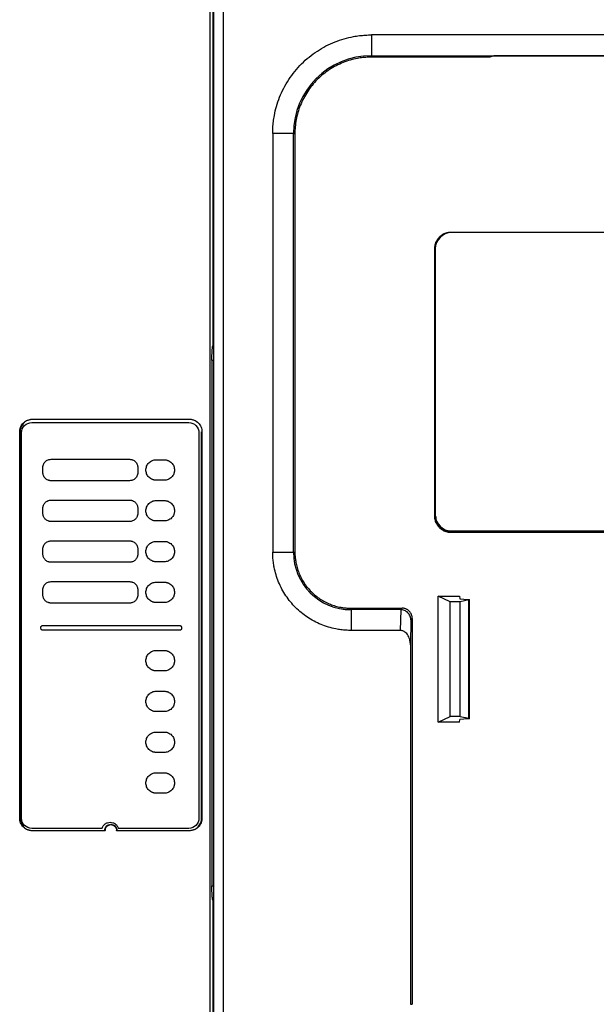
# Model space of a CAD drawing. Header units: millimetres. Extents: x 190.2 to 209.8, y 176 to 224.
# Tile 7 of 9: x 197.3 to 203, y 209.1 to 218.7. Entities that reach past the tile are written whole.
import ezdxf

# ---------------------------------------------------------------- set-up
doc = ezdxf.new("R2010")
doc.units = ezdxf.units.MM

msp = doc.modelspace()

# ---------------------------------------------------------------- linework, layer by layer
at = {"color": 7, "linetype": 'Continuous', "lineweight": 25}
for p, q in [((199.1688, 208.4066), (199.1688, 221.5409)), ((199.2012, 221.4864), (199.2012, 208.4613)), ((199.3013, 208.4613), (199.3013, 221.4863)), ((199.195, 220.4916), (199.195, 215.512)), ((207.1505, 218.5611), (200.7505, 218.5611)), ((200.7505, 218.5611), (200.7505, 218.3576)), ((200.7505, 218.3576), (207.1505, 218.3576)), ((200.7505, 218.3576), (200.7505, 218.3433)), ((201.9505, 218.3567), (201.9101, 218.3433)), ((205.9505, 218.3567), (201.9505, 218.3567)), ((201.9101, 218.3433), (200.7505, 218.3433)), ((199.7827, 217.5933), (199.7827, 213.4883)), ((199.9862, 217.5933), (199.7827, 217.5933)), ((199.9862, 213.4883), (199.9862, 217.5933)), ((199.9862, 217.5933), (200.0005, 217.5933)), ((200.0005, 217.5933), (200.0005, 213.4883)), ((201.531, 216.6271), (206.371, 216.6271)), ((206.1937, 216.6219), (201.5363, 216.6219)), ((201.3726, 213.8388), (201.3726, 216.4688)), ((201.3769, 216.4625), (201.3769, 213.855)), ((199.1866, 215.3722), (199.1866, 210.2153)), ((197.426, 214.7923), (198.966, 214.7923)), ((197.426, 214.7888), (197.426, 214.7923)), ((198.966, 214.7888), (197.426, 214.7888)), ((198.966, 214.7888), (198.966, 214.7923)), ((197.42, 214.7588), (198.96, 214.7588)), ((197.3025, 210.8788), (197.3025, 214.6688)), ((197.306, 214.6688), (197.3025, 214.6688)), ((197.306, 214.6688), (197.306, 210.8788)), ((197.32, 210.8788), (197.32, 214.6588)), ((199.06, 214.6588), (199.06, 210.8788)), ((199.086, 210.8788), (199.086, 214.6688)), ((199.086, 214.6688), (199.0895, 214.6688)), ((199.0895, 214.6688), (199.0895, 210.8788)), ((197.61, 214.3988), (198.38, 214.3988)), ((198.64, 214.3938), (198.72, 214.3938)), ((197.53, 214.2688), (197.53, 214.3188)), ((198.46, 214.3188), (198.46, 214.2688)), ((198.38, 214.1888), (197.61, 214.1888)), ((198.72, 214.1938), (198.64, 214.1938)), ((197.53, 213.8688), (197.53, 213.9188)), ((197.61, 213.9988), (198.38, 213.9988)), ((198.46, 213.9188), (198.46, 213.8688)), ((198.64, 213.9938), (198.72, 213.9938)), ((198.38, 213.7888), (197.61, 213.7888)), ((198.72, 213.7938), (198.64, 213.7938)), ((201.531, 213.6888), (201.531, 213.6804)), ((201.531, 213.6888), (206.221, 213.6888)), ((206.371, 213.6804), (201.531, 213.6804)), ((201.5363, 213.6956), (206.1937, 213.6956)), ((197.61, 213.5988), (198.38, 213.5988)), ((198.64, 213.5938), (198.72, 213.5938)), ((197.53, 213.4688), (197.53, 213.5188)), ((198.46, 213.5188), (198.46, 213.4688)), ((199.7827, 213.4883), (199.9862, 213.4883)), ((199.9862, 213.4883), (200.0005, 213.4883)), ((198.38, 213.3888), (197.61, 213.3888)), ((198.72, 213.3938), (198.64, 213.3938)), ((197.61, 213.1988), (198.38, 213.1988)), ((198.64, 213.1938), (198.72, 213.1938)), ((197.53, 213.0688), (197.53, 213.1188)), ((198.46, 213.1188), (198.46, 213.0688)), ((201.521, 213.0008), (201.4038, 213.0578)), ((201.4038, 213.0578), (201.6129, 213.0578)), ((201.4038, 211.8197), (201.4038, 213.0578)), ((201.6129, 213.0578), (201.6169, 213.0298)), ((198.38, 212.9888), (197.61, 212.9888)), ((198.72, 212.9938), (198.64, 212.9938)), ((201.621, 213.0008), (201.521, 213.0008)), ((201.521, 211.8767), (201.521, 213.0008)), ((201.6169, 213.0298), (201.696, 213.0242)), ((201.707, 213.0191), (201.621, 213.0008)), ((201.621, 211.8767), (201.621, 213.0008)), ((201.707, 211.8584), (201.707, 213.0191)), ((201.711, 211.8532), (201.711, 213.0243)), ((200.5505, 212.9383), (201.0506, 212.9383)), ((200.5505, 212.9383), (200.5505, 212.924)), ((200.5505, 212.924), (200.5505, 212.7205)), ((201.0368, 212.924), (200.5505, 212.924)), ((201.0374, 212.9239), (201.0339, 212.7205)), ((201.0506, 212.9383), (201.0368, 212.9239)), ((197.53, 212.7688), (198.87, 212.7688)), ((201.1369, 212.8247), (201.1327, 212.5796)), ((201.1505, 212.8383), (201.1369, 212.8247)), ((201.1505, 212.8383), (201.1505, 209.0533)), ((197.51, 212.7418), (197.51, 212.7488)), ((198.87, 212.7218), (197.53, 212.7218)), ((198.89, 212.7488), (198.89, 212.7418)), ((201.0339, 212.7205), (200.5505, 212.7205)), ((201.1327, 212.5796), (201.1327, 209.0533)), ((198.64, 212.5238), (198.72, 212.5238)), ((198.72, 212.3238), (198.64, 212.3238)), ((198.64, 212.1238), (198.72, 212.1238)), ((198.72, 211.9238), (198.64, 211.9238)), ((201.4038, 211.8197), (201.521, 211.8767)), ((201.6129, 211.8197), (201.4038, 211.8197)), ((201.621, 211.8767), (201.521, 211.8767)), ((201.6129, 211.8197), (201.6169, 211.8478)), ((201.696, 211.8534), (201.6169, 211.8478)), ((201.621, 211.8767), (201.707, 211.8584)), ((198.64, 211.7238), (198.72, 211.7238)), ((198.72, 211.5238), (198.64, 211.5238)), ((198.64, 211.3238), (198.72, 211.3238)), ((198.72, 211.1238), (198.64, 211.1238)), ((197.306, 210.8788), (197.3025, 210.8788)), ((199.086, 210.8788), (199.0895, 210.8788)), ((198.11, 210.7788), (197.42, 210.7788)), ((197.426, 210.7588), (197.426, 210.7553)), ((197.426, 210.7588), (198.1375, 210.7588)), ((198.1413, 210.7553), (197.426, 210.7553)), ((198.966, 210.7553), (198.2507, 210.7553)), ((198.2545, 210.7588), (198.966, 210.7588)), ((198.96, 210.7788), (198.27, 210.7788)), ((198.966, 210.7588), (198.966, 210.7553)), ((199.195, 210.0755), (199.195, 208.4329)), ((201.1327, 209.0533), (201.1505, 209.0533))]:
    msp.add_line(p, q, dxfattribs=at)
at = {"color": 8, "linetype": 'Continuous', "lineweight": 25}
for p, q in [((201.531, 216.6218), (201.531, 216.6271)), ((201.377, 216.4688), (201.3726, 216.4688)), ((199.1866, 215.3722), (199.2012, 215.3722)), ((201.3777, 213.8388), (201.3726, 213.8388)), ((199.1866, 210.2153), (199.2012, 210.2153))]:
    msp.add_line(p, q, dxfattribs=at)
at = {"color": 7, "linetype": 'Continuous', "lineweight": 25}
for centre, radius, start, end in [((200.7505, 217.5933), 0.7643, 90, 180), ((200.5505, 213.4883), 0.5643, 180, 270)]:
    msp.add_arc(centre, radius, start, end, dxfattribs=at)
for centre, major_axis in [((201.5375, 216.4613), (0.114, -0.114)), ((201.5375, 213.8563), (0.114, 0.114))]:
    msp.add_ellipse(centre, major_axis=major_axis, ratio=0.992433, start_param=2.359993, end_param=3.923193, dxfattribs=at)
for points, knots in [([(199.7827, 217.5933), (199.7828, 217.6031), (199.783, 217.6228), (199.7844, 217.6523), (199.7866, 217.6817), (199.7897, 217.711), (199.7938, 217.7403), (199.8023, 217.7905), (199.8189, 217.8611), (199.8497, 217.9513), (199.8897, 218.0392), (199.9562, 218.153), (200.0613, 218.2825), (200.1907, 218.3876), (200.3045, 218.4541), (200.3925, 218.4941), (200.4826, 218.5249), (200.5628, 218.5438), (200.6326, 218.5544), (200.6915, 218.56), (200.7308, 218.5607), (200.7505, 218.5611)], [0, 0, 0, 0, 0.019453, 0.038872, 0.058275, 0.077679, 0.097104, 0.116567, 0.178313, 0.240094, 0.304414, 0.368769, 0.500007, 0.631244, 0.695565, 0.75992, 0.821666, 0.883447, 0.922314, 0.961117, 1, 1, 1, 1]), ([(200.7505, 218.3433), (200.7413, 218.3432), (200.723, 218.343), (200.6956, 218.3414), (200.6683, 218.3389), (200.6411, 218.3354), (200.5991, 218.3284), (200.5429, 218.3152), (200.4731, 218.2914), (200.4049, 218.2604), (200.3167, 218.2088), (200.2164, 218.1274), (200.1349, 218.0271), (200.0834, 217.9389), (200.0524, 217.8707), (200.0286, 217.8009), (200.0139, 217.7387), (200.0056, 217.6846), (200.0013, 217.639), (200.0008, 217.6085), (200.0005, 217.5933)], [0, 0, 0, 0, 0.023337, 0.046631, 0.069912, 0.093213, 0.116565, 0.178306, 0.240092, 0.304408, 0.368768, 0.500006, 0.631244, 0.695559, 0.759919, 0.821661, 0.883446, 0.922312, 0.961115, 1, 1, 1, 1]), ([(201.3726, 216.4688), (201.3727, 216.4728), (201.3729, 216.4807), (201.3743, 216.4926), (201.3765, 216.5043), (201.3796, 216.5158), (201.3858, 216.5335), (201.3976, 216.5564), (201.4182, 216.5815), (201.4434, 216.6021), (201.4686, 216.6151), (201.4915, 216.6226), (201.5111, 216.6264), (201.5243, 216.6269), (201.531, 216.6271)], [0, 0, 0, 0, 0.048279, 0.096162, 0.143923, 0.191839, 0.240186, 0.370009, 0.500048, 0.629872, 0.759911, 0.840108, 0.91971, 1, 1, 1, 1]), ([(199.1866, 215.3722), (199.1867, 215.3762), (199.1867, 215.3842), (199.1868, 215.3963), (199.187, 215.4087), (199.1873, 215.421), (199.1878, 215.4333), (199.1883, 215.4454), (199.1889, 215.4572), (199.1897, 215.4686), (199.1905, 215.4792), (199.1915, 215.4891), (199.1926, 215.498), (199.1937, 215.5059), (199.1946, 215.51), (199.195, 215.512)], [0, 0, 0, 0, 0.065979, 0.133791, 0.203426, 0.27489, 0.34818, 0.423295, 0.500234, 0.578992, 0.659567, 0.741958, 0.82616, 0.912174, 1, 1, 1, 1]), ([(199.195, 215.512), (199.1953, 215.5052), (199.1957, 215.4965), (199.2002, 215.4892), (199.2012, 215.4876)], [0, 0, 0, 0, 0.776601, 1, 1, 1, 1]), ([(197.3025, 214.6688), (197.3026, 214.6727), (197.3028, 214.6804), (197.3045, 214.6919), (197.3072, 214.7032), (197.3125, 214.7185), (197.322, 214.7371), (197.3381, 214.7567), (197.3577, 214.7728), (197.3796, 214.784), (197.4027, 214.791), (197.4182, 214.7919), (197.426, 214.7923)], [0, 0, 0, 0, 0.0602712, 0.1200369, 0.1798365, 0.2402085, 0.3700315, 0.500131, 0.6299541, 0.7600538, 0.8799594, 1, 1, 1, 1]), ([(197.426, 214.7888), (197.4222, 214.7887), (197.4147, 214.7885), (197.4035, 214.7868), (197.3925, 214.7842), (197.3776, 214.7791), (197.3596, 214.7698), (197.3406, 214.7542), (197.3249, 214.7351), (197.314, 214.7138), (197.3072, 214.6914), (197.3064, 214.6763), (197.306, 214.6688)], [0, 0, 0, 0, 0.0602696, 0.1200349, 0.179835, 0.2402084, 0.3700274, 0.5001309, 0.62995, 0.7600537, 0.8799574, 1, 1, 1, 1]), ([(198.966, 214.7923), (198.9699, 214.7922), (198.9776, 214.792), (198.9892, 214.7903), (199.0005, 214.7876), (199.0158, 214.7823), (199.0343, 214.7728), (199.0539, 214.7567), (199.07, 214.7371), (199.0812, 214.7151), (199.0883, 214.6921), (199.0891, 214.6765), (199.0895, 214.6688)], [0, 0, 0, 0, 0.060271, 0.120037, 0.179837, 0.240208, 0.370031, 0.500131, 0.629954, 0.760054, 0.879959, 1, 1, 1, 1]), ([(197.32, 214.6588), (197.32, 214.6849), (197.3308, 214.711), (197.3678, 214.748), (197.3938, 214.7588), (197.42, 214.7588)], [0, 0, 0, 0, 0.5, 0.5, 1, 1, 1, 1]), ([(198.96, 214.7588), (198.9862, 214.7588), (199.0122, 214.748), (199.0492, 214.711), (199.06, 214.6849), (199.06, 214.6588)], [0, 0, 0, 0, 0.5, 0.5, 1, 1, 1, 1]), ([(197.53, 214.3188), (197.5301, 214.3213), (197.5302, 214.3263), (197.5313, 214.3338), (197.5331, 214.3411), (197.5365, 214.351), (197.5426, 214.363), (197.553, 214.3757), (197.5657, 214.3861), (197.58, 214.3934), (197.5949, 214.398), (197.605, 214.3985), (197.61, 214.3988)], [0, 0, 0, 0, 0.060243, 0.119999, 0.179808, 0.240207, 0.369955, 0.500129, 0.629877, 0.760052, 0.879922, 1, 1, 1, 1]), ([(198.38, 214.3988), (198.3825, 214.3987), (198.3875, 214.3986), (198.395, 214.3975), (198.4023, 214.3957), (198.4122, 214.3923), (198.4242, 214.3861), (198.4369, 214.3757), (198.4474, 214.363), (198.4547, 214.3488), (198.4592, 214.3339), (198.4597, 214.3238), (198.46, 214.3188)], [0, 0, 0, 0, 0.060243, 0.119999, 0.179808, 0.240207, 0.369955, 0.500129, 0.629877, 0.760052, 0.879922, 1, 1, 1, 1]), ([(198.64, 214.1938), (198.6368, 214.1938), (198.6306, 214.194), (198.6212, 214.1954), (198.6121, 214.1976), (198.5997, 214.2018), (198.5847, 214.2096), (198.5688, 214.2226), (198.5558, 214.2385), (198.5437, 214.2618), (198.5376, 214.2938), (198.5437, 214.3257), (198.5558, 214.3491), (198.5688, 214.3649), (198.5847, 214.378), (198.6025, 214.3871), (198.6211, 214.3928), (198.6337, 214.3934), (198.64, 214.3938)], [0, 0, 0, 0, 0.030166, 0.060083, 0.090022, 0.12025, 0.185225, 0.25037, 0.315344, 0.38049, 0.500065, 0.619641, 0.684615, 0.749761, 0.814735, 0.87988, 0.939898, 1, 1, 1, 1]), ([(198.72, 214.3938), (198.7232, 214.3937), (198.7294, 214.3935), (198.7388, 214.3921), (198.7479, 214.39), (198.7603, 214.3857), (198.7753, 214.378), (198.7912, 214.365), (198.8042, 214.3491), (198.8133, 214.3313), (198.819, 214.3126), (198.8197, 214.3001), (198.82, 214.2938)], [0, 0, 0, 0, 0.060259, 0.120021, 0.179824, 0.240208, 0.369998, 0.50013, 0.629921, 0.760053, 0.879943, 1, 1, 1, 1]), ([(197.61, 214.1888), (197.6075, 214.1888), (197.6025, 214.189), (197.595, 214.1901), (197.5877, 214.1918), (197.5778, 214.1952), (197.5658, 214.2014), (197.5531, 214.2118), (197.5426, 214.2245), (197.5353, 214.2387), (197.5308, 214.2537), (197.5303, 214.2637), (197.53, 214.2688)], [0, 0, 0, 0, 0.060243, 0.119999, 0.179808, 0.240207, 0.369955, 0.500129, 0.629877, 0.760052, 0.879922, 1, 1, 1, 1]), ([(198.46, 214.2688), (198.4599, 214.2662), (198.4598, 214.2612), (198.4587, 214.2538), (198.4569, 214.2464), (198.4535, 214.2365), (198.4474, 214.2245), (198.437, 214.2118), (198.4243, 214.2014), (198.41, 214.1941), (198.3951, 214.1896), (198.385, 214.189), (198.38, 214.1888)], [0, 0, 0, 0, 0.060243, 0.119999, 0.179808, 0.240207, 0.369955, 0.500129, 0.629877, 0.760052, 0.879922, 1, 1, 1, 1]), ([(198.82, 214.2938), (198.8199, 214.2906), (198.8198, 214.2843), (198.8184, 214.275), (198.8162, 214.2658), (198.8119, 214.2535), (198.8042, 214.2385), (198.7912, 214.2226), (198.7753, 214.2096), (198.7575, 214.2004), (198.7389, 214.1948), (198.7263, 214.1941), (198.72, 214.1938)], [0, 0, 0, 0, 0.060259, 0.120021, 0.179824, 0.240208, 0.369998, 0.50013, 0.629921, 0.760053, 0.879943, 1, 1, 1, 1]), ([(197.53, 213.9188), (197.5301, 213.9213), (197.5302, 213.9263), (197.5313, 213.9338), (197.5331, 213.9411), (197.5365, 213.951), (197.5426, 213.963), (197.553, 213.9757), (197.5657, 213.9861), (197.58, 213.9934), (197.5949, 213.998), (197.605, 213.9985), (197.61, 213.9988)], [0, 0, 0, 0, 0.060243, 0.119999, 0.179808, 0.240207, 0.369955, 0.500129, 0.629877, 0.760052, 0.879922, 1, 1, 1, 1]), ([(198.38, 213.9988), (198.3825, 213.9987), (198.3875, 213.9986), (198.395, 213.9975), (198.4023, 213.9957), (198.4122, 213.9923), (198.4242, 213.9861), (198.4369, 213.9757), (198.4474, 213.963), (198.4547, 213.9488), (198.4592, 213.9339), (198.4597, 213.9238), (198.46, 213.9188)], [0, 0, 0, 0, 0.060243, 0.119999, 0.179808, 0.240207, 0.369955, 0.500129, 0.629877, 0.760052, 0.879922, 1, 1, 1, 1]), ([(198.64, 213.7938), (198.6368, 213.7938), (198.6306, 213.794), (198.6212, 213.7954), (198.6121, 213.7976), (198.5997, 213.8018), (198.5847, 213.8096), (198.5688, 213.8226), (198.5558, 213.8385), (198.5437, 213.8618), (198.5376, 213.8938), (198.5437, 213.9257), (198.5558, 213.9491), (198.5688, 213.9649), (198.5847, 213.978), (198.6025, 213.9871), (198.6211, 213.9928), (198.6337, 213.9934), (198.64, 213.9938)], [0, 0, 0, 0, 0.030166, 0.060083, 0.090022, 0.12025, 0.185225, 0.25037, 0.315344, 0.38049, 0.500065, 0.619641, 0.684615, 0.749761, 0.814735, 0.87988, 0.939898, 1, 1, 1, 1]), ([(198.72, 213.9938), (198.7232, 213.9937), (198.7294, 213.9935), (198.7388, 213.9921), (198.7479, 213.99), (198.7603, 213.9857), (198.7753, 213.978), (198.7912, 213.965), (198.8042, 213.9491), (198.8133, 213.9313), (198.819, 213.9126), (198.8197, 213.9001), (198.82, 213.8938)], [0, 0, 0, 0, 0.060259, 0.120021, 0.179824, 0.240208, 0.369998, 0.50013, 0.629921, 0.760053, 0.879943, 1, 1, 1, 1]), ([(197.61, 213.7888), (197.6075, 213.7888), (197.6025, 213.789), (197.595, 213.7901), (197.5877, 213.7918), (197.5778, 213.7952), (197.5658, 213.8014), (197.5531, 213.8118), (197.5426, 213.8245), (197.5353, 213.8387), (197.5308, 213.8537), (197.5303, 213.8637), (197.53, 213.8688)], [0, 0, 0, 0, 0.060243, 0.119999, 0.179808, 0.240207, 0.369955, 0.500129, 0.629877, 0.760052, 0.879922, 1, 1, 1, 1]), ([(198.46, 213.8688), (198.4599, 213.8662), (198.4598, 213.8612), (198.4587, 213.8538), (198.4569, 213.8464), (198.4535, 213.8365), (198.4474, 213.8245), (198.437, 213.8118), (198.4243, 213.8014), (198.41, 213.7941), (198.3951, 213.7896), (198.385, 213.789), (198.38, 213.7888)], [0, 0, 0, 0, 0.060243, 0.119999, 0.179808, 0.240207, 0.369955, 0.500129, 0.629877, 0.760052, 0.879922, 1, 1, 1, 1]), ([(198.82, 213.8938), (198.8199, 213.8906), (198.8198, 213.8843), (198.8184, 213.875), (198.8162, 213.8658), (198.8119, 213.8535), (198.8042, 213.8385), (198.7912, 213.8226), (198.7753, 213.8096), (198.7575, 213.8004), (198.7389, 213.7948), (198.7263, 213.7941), (198.72, 213.7938)], [0, 0, 0, 0, 0.060259, 0.120021, 0.179824, 0.240208, 0.369998, 0.50013, 0.629921, 0.760053, 0.879943, 1, 1, 1, 1]), ([(201.531, 213.6804), (201.527, 213.6805), (201.519, 213.6806), (201.5072, 213.682), (201.4955, 213.6842), (201.4839, 213.6874), (201.4663, 213.6936), (201.4434, 213.7054), (201.4183, 213.726), (201.3976, 213.7512), (201.3846, 213.7764), (201.3772, 213.7993), (201.3733, 213.8189), (201.3728, 213.8321), (201.3726, 213.8388)], [0, 0, 0, 0, 0.048279, 0.096162, 0.143923, 0.191839, 0.240186, 0.370009, 0.500048, 0.629872, 0.759911, 0.840108, 0.91971, 1, 1, 1, 1]), ([(201.381, 213.8388), (201.3811, 213.835), (201.3812, 213.8274), (201.3826, 213.8162), (201.3847, 213.8051), (201.3876, 213.7942), (201.3935, 213.7775), (201.4047, 213.7558), (201.4242, 213.732), (201.448, 213.7125), (201.4719, 213.7001), (201.4936, 213.6931), (201.5121, 213.6894), (201.5247, 213.689), (201.531, 213.6888)], [0, 0, 0, 0, 0.048277, 0.096159, 0.14392, 0.191837, 0.240186, 0.370003, 0.500048, 0.629866, 0.759911, 0.840105, 0.919707, 1, 1, 1, 1]), ([(197.53, 213.5188), (197.5301, 213.5213), (197.5302, 213.5263), (197.5313, 213.5338), (197.5331, 213.5411), (197.5365, 213.551), (197.5426, 213.563), (197.553, 213.5757), (197.5657, 213.5861), (197.58, 213.5934), (197.5949, 213.598), (197.605, 213.5985), (197.61, 213.5988)], [0, 0, 0, 0, 0.060243, 0.119999, 0.179808, 0.240207, 0.369955, 0.500129, 0.629877, 0.760052, 0.879922, 1, 1, 1, 1]), ([(198.38, 213.5988), (198.3825, 213.5987), (198.3875, 213.5986), (198.395, 213.5975), (198.4023, 213.5957), (198.4122, 213.5923), (198.4242, 213.5861), (198.4369, 213.5757), (198.4474, 213.563), (198.4547, 213.5488), (198.4592, 213.5339), (198.4597, 213.5238), (198.46, 213.5188)], [0, 0, 0, 0, 0.060243, 0.119999, 0.179808, 0.240207, 0.369955, 0.500129, 0.629877, 0.760052, 0.879922, 1, 1, 1, 1]), ([(198.64, 213.3938), (198.6368, 213.3938), (198.6306, 213.394), (198.6212, 213.3954), (198.6121, 213.3976), (198.5997, 213.4018), (198.5847, 213.4096), (198.5688, 213.4226), (198.5558, 213.4385), (198.5437, 213.4618), (198.5376, 213.4938), (198.5437, 213.5257), (198.5558, 213.5491), (198.5688, 213.5649), (198.5847, 213.578), (198.6025, 213.5871), (198.6211, 213.5928), (198.6337, 213.5934), (198.64, 213.5938)], [0, 0, 0, 0, 0.0301662, 0.0600835, 0.0900217, 0.1202503, 0.1852247, 0.25037, 0.3153444, 0.3804898, 0.5000653, 0.6196409, 0.6846152, 0.7497605, 0.814735, 0.8798803, 0.9398985, 1, 1, 1, 1]), ([(198.72, 213.5938), (198.7232, 213.5937), (198.7294, 213.5935), (198.7388, 213.5921), (198.7479, 213.59), (198.7603, 213.5857), (198.7753, 213.578), (198.7912, 213.565), (198.8042, 213.5491), (198.8133, 213.5313), (198.819, 213.5126), (198.8197, 213.5001), (198.82, 213.4938)], [0, 0, 0, 0, 0.060259, 0.120021, 0.179824, 0.240208, 0.369998, 0.50013, 0.629921, 0.760053, 0.879943, 1, 1, 1, 1]), ([(197.61, 213.3888), (197.6075, 213.3888), (197.6025, 213.389), (197.595, 213.3901), (197.5877, 213.3918), (197.5778, 213.3952), (197.5658, 213.4014), (197.5531, 213.4118), (197.5426, 213.4245), (197.5353, 213.4387), (197.5308, 213.4537), (197.5303, 213.4637), (197.53, 213.4688)], [0, 0, 0, 0, 0.060243, 0.1199994, 0.1798082, 0.2402069, 0.3699548, 0.5001294, 0.6298775, 0.7600523, 0.8799221, 1, 1, 1, 1]), ([(198.46, 213.4688), (198.4599, 213.4662), (198.4598, 213.4612), (198.4587, 213.4538), (198.4569, 213.4464), (198.4535, 213.4365), (198.4474, 213.4245), (198.437, 213.4118), (198.4243, 213.4014), (198.41, 213.3941), (198.3951, 213.3896), (198.385, 213.389), (198.38, 213.3888)], [0, 0, 0, 0, 0.060243, 0.119999, 0.179808, 0.240207, 0.369955, 0.500129, 0.629877, 0.760052, 0.879922, 1, 1, 1, 1]), ([(198.82, 213.4938), (198.8199, 213.4906), (198.8198, 213.4843), (198.8184, 213.475), (198.8162, 213.4658), (198.8119, 213.4535), (198.8042, 213.4385), (198.7912, 213.4226), (198.7753, 213.4096), (198.7575, 213.4004), (198.7389, 213.3948), (198.7263, 213.3941), (198.72, 213.3938)], [0, 0, 0, 0, 0.060259, 0.120021, 0.179824, 0.240208, 0.369998, 0.50013, 0.629921, 0.760053, 0.879943, 1, 1, 1, 1]), ([(200.5505, 212.7205), (200.5422, 212.7205), (200.5256, 212.7207), (200.5007, 212.7219), (200.476, 212.7239), (200.4513, 212.7268), (200.4266, 212.7304), (200.3854, 212.7378), (200.328, 212.7521), (200.2562, 212.7777), (200.1873, 212.8103), (200.1012, 212.8622), (200.0041, 212.9419), (199.9244, 213.0389), (199.8726, 213.1251), (199.84, 213.1939), (199.8143, 213.2657), (199.798, 213.3311), (199.7886, 213.3889), (199.7836, 213.4385), (199.783, 213.4717), (199.7827, 213.4883)], [0, 0, 0, 0, 0.0206727, 0.0413044, 0.0619168, 0.0825316, 0.1031706, 0.1238554, 0.1869554, 0.2500991, 0.3131991, 0.3763428, 0.500008, 0.6236732, 0.6867732, 0.7499169, 0.8130169, 0.8761606, 0.9174598, 0.9586815, 1, 1, 1, 1]), ([(200.0005, 213.4883), (200.0006, 213.4815), (200.0007, 213.4681), (200.0019, 213.448), (200.0037, 213.428), (200.0063, 213.408), (200.0114, 213.3773), (200.0211, 213.336), (200.0386, 213.2848), (200.0613, 213.2348), (200.0991, 213.1702), (200.1588, 213.0966), (200.2324, 213.0369), (200.2971, 212.9991), (200.347, 212.9763), (200.3983, 212.9588), (200.4438, 212.9481), (200.4835, 212.942), (200.5169, 212.9389), (200.5393, 212.9385), (200.5505, 212.9383)], [0, 0, 0, 0, 0.023334, 0.046627, 0.069909, 0.093211, 0.116565, 0.178298, 0.240092, 0.304399, 0.368768, 0.500006, 0.631244, 0.695551, 0.759919, 0.821652, 0.883446, 0.922308, 0.961111, 1, 1, 1, 1]), ([(197.53, 213.1188), (197.5301, 213.1213), (197.5302, 213.1263), (197.5313, 213.1338), (197.5331, 213.1411), (197.5365, 213.151), (197.5426, 213.163), (197.553, 213.1757), (197.5657, 213.1861), (197.58, 213.1934), (197.5949, 213.198), (197.605, 213.1985), (197.61, 213.1988)], [0, 0, 0, 0, 0.060243, 0.1199994, 0.1798082, 0.2402069, 0.3699548, 0.5001294, 0.6298775, 0.7600523, 0.8799221, 1, 1, 1, 1]), ([(198.38, 213.1988), (198.3825, 213.1987), (198.3875, 213.1986), (198.395, 213.1975), (198.4023, 213.1957), (198.4122, 213.1923), (198.4242, 213.1861), (198.4369, 213.1757), (198.4474, 213.163), (198.4547, 213.1488), (198.4592, 213.1339), (198.4597, 213.1238), (198.46, 213.1188)], [0, 0, 0, 0, 0.060243, 0.119999, 0.179808, 0.240207, 0.369955, 0.500129, 0.629877, 0.760052, 0.879922, 1, 1, 1, 1]), ([(198.64, 212.9938), (198.6368, 212.9938), (198.6306, 212.994), (198.6212, 212.9954), (198.6121, 212.9976), (198.5997, 213.0018), (198.5847, 213.0096), (198.5688, 213.0226), (198.5558, 213.0385), (198.5437, 213.0618), (198.5376, 213.0938), (198.5437, 213.1257), (198.5558, 213.1491), (198.5688, 213.1649), (198.5847, 213.178), (198.6025, 213.1871), (198.6211, 213.1928), (198.6337, 213.1934), (198.64, 213.1938)], [0, 0, 0, 0, 0.030166, 0.060083, 0.090022, 0.12025, 0.185225, 0.25037, 0.315344, 0.38049, 0.500065, 0.619641, 0.684615, 0.749761, 0.814735, 0.87988, 0.939898, 1, 1, 1, 1]), ([(198.72, 213.1938), (198.7232, 213.1937), (198.7294, 213.1935), (198.7388, 213.1921), (198.7479, 213.19), (198.7603, 213.1857), (198.7753, 213.178), (198.7912, 213.165), (198.8042, 213.1491), (198.8133, 213.1313), (198.819, 213.1126), (198.8197, 213.1001), (198.82, 213.0938)], [0, 0, 0, 0, 0.060259, 0.1200207, 0.1798243, 0.2402078, 0.3699983, 0.5001303, 0.629921, 0.7600531, 0.8799433, 1, 1, 1, 1]), ([(197.61, 212.9888), (197.6075, 212.9888), (197.6025, 212.989), (197.595, 212.9901), (197.5877, 212.9918), (197.5778, 212.9952), (197.5658, 213.0014), (197.5531, 213.0118), (197.5426, 213.0245), (197.5353, 213.0387), (197.5308, 213.0537), (197.5303, 213.0637), (197.53, 213.0688)], [0, 0, 0, 0, 0.060243, 0.119999, 0.179808, 0.240207, 0.369955, 0.500129, 0.629877, 0.760052, 0.879922, 1, 1, 1, 1]), ([(198.46, 213.0688), (198.4599, 213.0662), (198.4598, 213.0612), (198.4587, 213.0538), (198.4569, 213.0464), (198.4535, 213.0365), (198.4474, 213.0245), (198.437, 213.0118), (198.4243, 213.0014), (198.41, 212.9941), (198.3951, 212.9896), (198.385, 212.989), (198.38, 212.9888)], [0, 0, 0, 0, 0.060243, 0.119999, 0.179808, 0.240207, 0.369955, 0.500129, 0.629877, 0.760052, 0.879922, 1, 1, 1, 1]), ([(198.82, 213.0938), (198.8199, 213.0906), (198.8198, 213.0843), (198.8184, 213.075), (198.8162, 213.0658), (198.8119, 213.0535), (198.8042, 213.0385), (198.7912, 213.0226), (198.7753, 213.0096), (198.7575, 213.0004), (198.7389, 212.9948), (198.7263, 212.9941), (198.72, 212.9938)], [0, 0, 0, 0, 0.060259, 0.120021, 0.179824, 0.240208, 0.369998, 0.50013, 0.629921, 0.760053, 0.879943, 1, 1, 1, 1]), ([(201.696, 213.0242), (201.6973, 213.024), (201.7002, 213.0238), (201.7041, 213.0233), (201.7077, 213.0227), (201.7104, 213.0219), (201.7108, 213.0213), (201.711, 213.021)], [0, 0, 0, 0, 0.150464, 0.325696, 0.525703, 0.750477, 1, 1, 1, 1]), ([(201.1369, 212.8247), (201.1368, 212.8278), (201.1366, 212.8337), (201.1353, 212.8421), (201.1337, 212.8493), (201.1318, 212.8555), (201.128, 212.8658), (201.1208, 212.8794), (201.1078, 212.895), (201.0925, 212.9076), (201.0749, 212.9168), (201.0563, 212.9227), (201.0436, 212.9235), (201.0374, 212.9239)], [0, 0, 0, 0, 0.063049, 0.119446, 0.169192, 0.212286, 0.248729, 0.388312, 0.512456, 0.641648, 0.765588, 0.88483, 1, 1, 1, 1]), ([(201.1505, 212.8383), (201.1504, 212.8416), (201.1502, 212.8481), (201.1487, 212.8579), (201.1463, 212.8674), (201.143, 212.8766), (201.1388, 212.8855), (201.1338, 212.8939), (201.1279, 212.9018), (201.1213, 212.9091), (201.1141, 212.9157), (201.1062, 212.9215), (201.0977, 212.9266), (201.0889, 212.9308), (201.0796, 212.9341), (201.0701, 212.9365), (201.0604, 212.938), (201.0538, 212.9382), (201.0506, 212.9383)], [0, 0, 0, 0, 0.062505, 0.125008, 0.18751, 0.25001, 0.312508, 0.375006, 0.437503, 0.5, 0.562497, 0.624994, 0.687492, 0.74999, 0.81249, 0.874992, 0.937495, 1, 1, 1, 1]), ([(197.51, 212.7488), (197.5101, 212.7501), (197.5102, 212.7527), (197.5113, 212.7565), (197.5132, 212.7599), (197.5166, 212.7639), (197.5221, 212.768), (197.5274, 212.7685), (197.53, 212.7688)], [0, 0, 0, 0, 0.1272, 0.249746, 0.3727, 0.501075, 0.749743, 1, 1, 1, 1]), ([(198.87, 212.7688), (198.8713, 212.7687), (198.8739, 212.7686), (198.8777, 212.7674), (198.8812, 212.7655), (198.8852, 212.7622), (198.8892, 212.7567), (198.8897, 212.7514), (198.89, 212.7488)], [0, 0, 0, 0, 0.1272001, 0.2497464, 0.3727003, 0.5010746, 0.7497428, 1, 1, 1, 1]), ([(197.53, 212.7218), (197.5287, 212.7218), (197.5261, 212.722), (197.5223, 212.7231), (197.5188, 212.725), (197.5148, 212.7283), (197.5108, 212.7339), (197.5103, 212.7391), (197.51, 212.7418)], [0, 0, 0, 0, 0.1272, 0.249746, 0.3727, 0.501075, 0.749743, 1, 1, 1, 1]), ([(198.89, 212.7418), (198.8899, 212.7404), (198.8898, 212.7378), (198.8887, 212.7341), (198.8868, 212.7306), (198.8834, 212.7266), (198.8779, 212.7226), (198.8726, 212.722), (198.87, 212.7218)], [0, 0, 0, 0, 0.1272, 0.249746, 0.3727, 0.501075, 0.749743, 1, 1, 1, 1]), ([(201.1327, 212.5796), (201.1326, 212.584), (201.1325, 212.5929), (201.1311, 212.606), (201.129, 212.619), (201.1248, 212.6362), (201.1174, 212.6569), (201.1048, 212.6793), (201.0893, 212.6977), (201.0733, 212.7096), (201.0588, 212.7163), (201.0465, 212.7198), (201.0381, 212.7203), (201.0339, 212.7205)], [0, 0, 0, 0, 0.070554, 0.140133, 0.209051, 0.277628, 0.420481, 0.555596, 0.681452, 0.798688, 0.867496, 0.933928, 1, 1, 1, 1]), ([(198.64, 212.3238), (198.6368, 212.3238), (198.6306, 212.324), (198.6212, 212.3254), (198.6121, 212.3276), (198.5997, 212.3318), (198.5847, 212.3396), (198.5688, 212.3526), (198.5558, 212.3685), (198.5437, 212.3918), (198.5376, 212.4238), (198.5437, 212.4557), (198.5558, 212.4791), (198.5688, 212.4949), (198.5847, 212.508), (198.6025, 212.5171), (198.6211, 212.5228), (198.6337, 212.5234), (198.64, 212.5238)], [0, 0, 0, 0, 0.0301662, 0.0600835, 0.0900217, 0.1202503, 0.1852247, 0.25037, 0.3153444, 0.3804898, 0.5000653, 0.6196409, 0.6846152, 0.7497605, 0.814735, 0.8798803, 0.9398985, 1, 1, 1, 1]), ([(198.72, 212.5238), (198.7232, 212.5237), (198.7294, 212.5235), (198.7388, 212.5221), (198.7479, 212.52), (198.7603, 212.5157), (198.7753, 212.508), (198.7912, 212.495), (198.8042, 212.4791), (198.8133, 212.4613), (198.819, 212.4426), (198.8197, 212.4301), (198.82, 212.4238)], [0, 0, 0, 0, 0.060259, 0.120021, 0.179824, 0.240208, 0.369998, 0.50013, 0.629921, 0.760053, 0.879943, 1, 1, 1, 1]), ([(198.82, 212.4238), (198.8199, 212.4206), (198.8198, 212.4143), (198.8184, 212.405), (198.8162, 212.3958), (198.8119, 212.3835), (198.8042, 212.3685), (198.7912, 212.3526), (198.7753, 212.3396), (198.7575, 212.3304), (198.7389, 212.3248), (198.7263, 212.3241), (198.72, 212.3238)], [0, 0, 0, 0, 0.060259, 0.120021, 0.179824, 0.240208, 0.369998, 0.50013, 0.629921, 0.760053, 0.879943, 1, 1, 1, 1]), ([(198.64, 211.9238), (198.6368, 211.9238), (198.6306, 211.924), (198.6212, 211.9254), (198.6121, 211.9276), (198.5997, 211.9318), (198.5847, 211.9396), (198.5688, 211.9526), (198.5558, 211.9685), (198.5437, 211.9918), (198.5376, 212.0238), (198.5437, 212.0557), (198.5558, 212.0791), (198.5688, 212.0949), (198.5847, 212.108), (198.6025, 212.1171), (198.6211, 212.1228), (198.6337, 212.1234), (198.64, 212.1238)], [0, 0, 0, 0, 0.030166, 0.060083, 0.090022, 0.12025, 0.185225, 0.25037, 0.315344, 0.38049, 0.500065, 0.619641, 0.684615, 0.749761, 0.814735, 0.87988, 0.939898, 1, 1, 1, 1]), ([(198.72, 212.1238), (198.7232, 212.1237), (198.7294, 212.1235), (198.7388, 212.1221), (198.7479, 212.12), (198.7603, 212.1157), (198.7753, 212.108), (198.7912, 212.095), (198.8042, 212.0791), (198.8133, 212.0613), (198.819, 212.0426), (198.8197, 212.0301), (198.82, 212.0238)], [0, 0, 0, 0, 0.060259, 0.120021, 0.179824, 0.240208, 0.369998, 0.50013, 0.629921, 0.760053, 0.879943, 1, 1, 1, 1]), ([(198.82, 212.0238), (198.8199, 212.0206), (198.8198, 212.0143), (198.8184, 212.005), (198.8162, 211.9958), (198.8119, 211.9835), (198.8042, 211.9685), (198.7912, 211.9526), (198.7753, 211.9396), (198.7575, 211.9304), (198.7389, 211.9248), (198.7263, 211.9241), (198.72, 211.9238)], [0, 0, 0, 0, 0.060259, 0.120021, 0.179824, 0.240208, 0.369998, 0.50013, 0.629921, 0.760053, 0.879943, 1, 1, 1, 1]), ([(201.711, 211.8566), (201.7109, 211.8563), (201.7107, 211.8559), (201.7092, 211.8553), (201.7071, 211.8547), (201.7045, 211.8543), (201.7018, 211.8539), (201.6989, 211.8536), (201.6969, 211.8534), (201.696, 211.8534)], [0, 0, 0, 0, 0.180834, 0.349009, 0.504521, 0.647371, 0.777563, 0.895102, 1, 1, 1, 1]), ([(198.64, 211.5238), (198.6368, 211.5238), (198.6306, 211.524), (198.6212, 211.5254), (198.6121, 211.5276), (198.5997, 211.5318), (198.5847, 211.5396), (198.5688, 211.5526), (198.5558, 211.5685), (198.5437, 211.5918), (198.5376, 211.6238), (198.5437, 211.6557), (198.5558, 211.6791), (198.5688, 211.6949), (198.5847, 211.708), (198.6025, 211.7171), (198.6211, 211.7228), (198.6337, 211.7234), (198.64, 211.7238)], [0, 0, 0, 0, 0.030166, 0.060083, 0.090022, 0.12025, 0.185225, 0.25037, 0.315344, 0.38049, 0.500065, 0.619641, 0.684615, 0.749761, 0.814735, 0.87988, 0.939898, 1, 1, 1, 1]), ([(198.72, 211.7238), (198.7232, 211.7237), (198.7294, 211.7235), (198.7388, 211.7221), (198.7479, 211.72), (198.7603, 211.7157), (198.7753, 211.708), (198.7912, 211.695), (198.8042, 211.6791), (198.8133, 211.6613), (198.819, 211.6426), (198.8197, 211.6301), (198.82, 211.6238)], [0, 0, 0, 0, 0.060259, 0.120021, 0.179824, 0.240208, 0.369998, 0.50013, 0.629921, 0.760053, 0.879943, 1, 1, 1, 1]), ([(198.82, 211.6238), (198.8199, 211.6206), (198.8198, 211.6143), (198.8184, 211.605), (198.8162, 211.5958), (198.8119, 211.5835), (198.8042, 211.5685), (198.7912, 211.5526), (198.7753, 211.5396), (198.7575, 211.5304), (198.7389, 211.5248), (198.7263, 211.5241), (198.72, 211.5238)], [0, 0, 0, 0, 0.060259, 0.120021, 0.179824, 0.240208, 0.369998, 0.50013, 0.629921, 0.760053, 0.879943, 1, 1, 1, 1]), ([(198.64, 211.1238), (198.6368, 211.1238), (198.6306, 211.124), (198.6212, 211.1254), (198.6121, 211.1276), (198.5997, 211.1318), (198.5847, 211.1396), (198.5688, 211.1526), (198.5558, 211.1685), (198.5437, 211.1918), (198.5376, 211.2238), (198.5437, 211.2557), (198.5558, 211.2791), (198.5688, 211.2949), (198.5847, 211.308), (198.6025, 211.3171), (198.6211, 211.3228), (198.6337, 211.3234), (198.64, 211.3238)], [0, 0, 0, 0, 0.030166, 0.060083, 0.090022, 0.12025, 0.185225, 0.25037, 0.315344, 0.38049, 0.500065, 0.619641, 0.684615, 0.749761, 0.814735, 0.87988, 0.939898, 1, 1, 1, 1]), ([(198.72, 211.3238), (198.7232, 211.3237), (198.7294, 211.3235), (198.7388, 211.3221), (198.7479, 211.32), (198.7603, 211.3157), (198.7753, 211.308), (198.7912, 211.295), (198.8042, 211.2791), (198.8133, 211.2613), (198.819, 211.2426), (198.8197, 211.2301), (198.82, 211.2238)], [0, 0, 0, 0, 0.060259, 0.120021, 0.179824, 0.240208, 0.369998, 0.50013, 0.629921, 0.760053, 0.879943, 1, 1, 1, 1]), ([(198.82, 211.2238), (198.8199, 211.2206), (198.8198, 211.2143), (198.8184, 211.205), (198.8162, 211.1958), (198.8119, 211.1835), (198.8042, 211.1685), (198.7912, 211.1526), (198.7753, 211.1396), (198.7575, 211.1304), (198.7389, 211.1248), (198.7263, 211.1241), (198.72, 211.1238)], [0, 0, 0, 0, 0.060259, 0.120021, 0.179824, 0.240208, 0.369998, 0.50013, 0.629921, 0.760053, 0.879943, 1, 1, 1, 1]), ([(197.426, 210.7553), (197.4221, 210.7554), (197.4144, 210.7556), (197.4028, 210.7573), (197.3915, 210.76), (197.3762, 210.7652), (197.3577, 210.7748), (197.3381, 210.7908), (197.322, 210.8105), (197.3108, 210.8324), (197.3037, 210.8555), (197.3029, 210.871), (197.3025, 210.8788)], [0, 0, 0, 0, 0.060271, 0.120037, 0.179837, 0.240208, 0.370031, 0.500131, 0.629954, 0.760054, 0.879959, 1, 1, 1, 1]), ([(197.306, 210.8788), (197.3061, 210.875), (197.3063, 210.8674), (197.3079, 210.8563), (197.3106, 210.8453), (197.3157, 210.8304), (197.325, 210.8124), (197.3406, 210.7934), (197.3596, 210.7777), (197.381, 210.7668), (197.4034, 210.76), (197.4185, 210.7592), (197.426, 210.7588)], [0, 0, 0, 0, 0.06027, 0.120035, 0.179835, 0.240208, 0.370027, 0.500131, 0.62995, 0.760054, 0.879957, 1, 1, 1, 1]), ([(197.42, 210.7788), (197.3938, 210.7788), (197.3678, 210.7895), (197.3308, 210.8266), (197.32, 210.8526), (197.32, 210.8788)], [0, 0, 0, 0, 0.5, 0.5, 1, 1, 1, 1]), ([(198.11, 210.7788), (198.1109, 210.7815), (198.1127, 210.787), (198.1164, 210.7949), (198.1218, 210.8038), (198.1294, 210.8132), (198.1432, 210.8254), (198.1634, 210.836), (198.19, 210.8401), (198.2166, 210.836), (198.2368, 210.8254), (198.2506, 210.8133), (198.259, 210.8027), (198.2658, 210.7911), (198.2686, 210.7829), (198.27, 210.7788)], [0, 0, 0, 0, 0.040668, 0.081168, 0.121945, 0.186079, 0.250461, 0.378533, 0.500033, 0.621533, 0.749605, 0.813738, 0.878121, 0.938999, 1, 1, 1, 1]), ([(198.1375, 210.7608), (198.1376, 210.7632), (198.1378, 210.7681), (198.1392, 210.7753), (198.1419, 210.7838), (198.1467, 210.7931), (198.1568, 210.8055), (198.1734, 210.8164), (198.196, 210.8207), (198.2186, 210.8164), (198.2351, 210.8055), (198.2453, 210.7931), (198.2506, 210.7827), (198.2539, 210.7718), (198.2543, 210.7644), (198.2545, 210.7608)], [0, 0, 0, 0, 0.040172, 0.080087, 0.120385, 0.185391, 0.25069, 0.380301, 0.500047, 0.619792, 0.749404, 0.81441, 0.879709, 0.939783, 1, 1, 1, 1]), ([(199.06, 210.8788), (199.06, 210.8526), (199.0492, 210.8266), (199.0122, 210.7895), (198.9862, 210.7788), (198.96, 210.7788)], [0, 0, 0, 0, 0.5, 0.5, 1, 1, 1, 1]), ([(199.0895, 210.8788), (199.0894, 210.8749), (199.0892, 210.8671), (199.0875, 210.8556), (199.0848, 210.8443), (199.0795, 210.829), (199.07, 210.8105), (199.0539, 210.7909), (199.0343, 210.7748), (199.0124, 210.7635), (198.9893, 210.7565), (198.9738, 210.7557), (198.966, 210.7553)], [0, 0, 0, 0, 0.060271, 0.120037, 0.179837, 0.240208, 0.370031, 0.500131, 0.629954, 0.760054, 0.879959, 1, 1, 1, 1]), ([(198.966, 210.7588), (198.9698, 210.7589), (198.9773, 210.7591), (198.9885, 210.7607), (198.9995, 210.7633), (199.0144, 210.7684), (199.0324, 210.7777), (199.0514, 210.7933), (199.0671, 210.8124), (199.078, 210.8337), (199.0848, 210.8561), (199.0856, 210.8712), (199.086, 210.8788)], [0, 0, 0, 0, 0.06027, 0.120035, 0.179835, 0.240208, 0.370027, 0.500131, 0.62995, 0.760054, 0.879957, 1, 1, 1, 1]), ([(198.141, 210.7608), (198.141, 210.7752), (198.1469, 210.7895), (198.1673, 210.8098), (198.1816, 210.8158), (198.2104, 210.8158), (198.2247, 210.8098), (198.2451, 210.7895), (198.251, 210.7752), (198.251, 210.7608)], [0, 0, 0, 0, 0.25, 0.25, 0.5, 0.5, 0.75, 0.75, 1, 1, 1, 1]), ([(199.195, 210.0755), (199.1947, 210.0772), (199.194, 210.0804), (199.193, 210.0865), (199.1921, 210.0933), (199.1913, 210.1008), (199.1905, 210.1089), (199.1898, 210.1175), (199.1892, 210.1266), (199.1886, 210.136), (199.1881, 210.1457), (199.1877, 210.1556), (199.1874, 210.1656), (199.1871, 210.1757), (199.1869, 210.1857), (199.1867, 210.1957), (199.1867, 210.2056), (199.1866, 210.2121), (199.1866, 210.2153)], [0, 0, 0, 0, 0.071178, 0.141201, 0.210071, 0.277787, 0.344348, 0.409755, 0.474004, 0.537095, 0.599027, 0.659798, 0.719407, 0.777853, 0.835135, 0.891252, 0.946212, 1, 1, 1, 1]), ([(199.195, 210.0755), (199.1953, 210.0823), (199.1957, 210.0911), (199.2002, 210.0983), (199.2012, 210.0999)], [0, 0, 0, 0, 0.776943, 1, 1, 1, 1])]:
    msp.add_open_spline(points, degree=3, knots=knots, dxfattribs=at)
for points in [[(201.711, 213.021), (201.711, 213.0204), (201.7096, 213.0197), (201.707, 213.0191)], [(201.707, 211.8584), (201.7096, 211.8578), (201.711, 211.8572), (201.711, 211.8566)], [(198.1375, 210.7608), (198.1375, 210.7601), (198.1375, 210.7594), (198.1375, 210.7588)], [(198.1375, 210.7588), (198.1387, 210.7575), (198.14, 210.7564), (198.1413, 210.7553)], [(198.1413, 210.7553), (198.1411, 210.7571), (198.141, 210.7589), (198.141, 210.7608)], [(198.251, 210.7608), (198.251, 210.7589), (198.2509, 210.7571), (198.2507, 210.7553)], [(198.2507, 210.7553), (198.252, 210.7564), (198.2533, 210.7575), (198.2545, 210.7588)], [(198.2545, 210.7588), (198.2545, 210.7594), (198.2545, 210.7601), (198.2545, 210.7608)]]:
    msp.add_open_spline(points, degree=3, dxfattribs=at)

doc.saveas('drawing.dxf')
